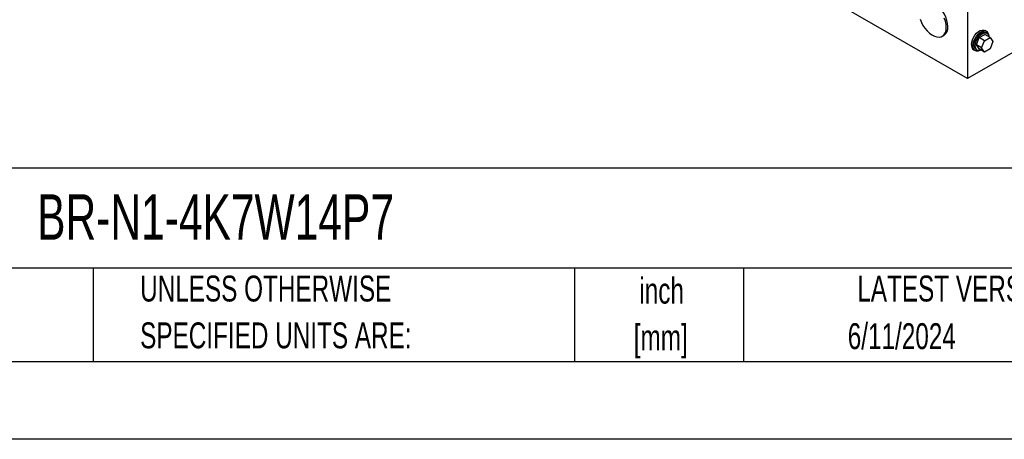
# Model space of a CAD drawing. Header units: inches. Extents: x 0 to 77, y 0 to 59.5.
# Tile 3 of 10: x 43.5 to 65.6, y 0 to 9.4. Entities that reach past the tile are written whole.
import ezdxf

# ---------------------------------------------------------------- set-up
doc = ezdxf.new("R2010")
doc.units = ezdxf.units.IN
doc.header["$LTSCALE"] = 7
doc.header["$MEASUREMENT"] = 0
doc.linetypes.add('CENTERX2', pattern=[0.8, 0.5, -0.1, 0.1, -0.1])
doc.layers.add('TEXT', color=140, linetype='Continuous', lineweight=25)
doc.styles.add('SLDTEXTSTYLE0', font='TXT', dxfattribs={"width": 0.7})

# ---------------------------------------------------------------- blocks, each defined once
blk = doc.blocks.new('SW_NOTE_0_1')
at = {"layer": 'TEXT', "color": 0, "linetype": 'CENTERX2', "lineweight": 18, "char_height": 0.5833, "attachment_point": 2, "style": 'SLDTEXTSTYLE0'}
for s, insert in [('inch', (0.875, 0.752)), ('[mm]', (0.855, -0.301))]:
    blk.add_mtext(s, dxfattribs=dict(at, insert=insert))
blk = doc.blocks.new('SW_NOTE_0_2')
at = {"layer": 'TEXT', "color": 0, "linetype": 'CENTERX2', "lineweight": 18, "char_height": 0.58333, "attachment_point": 1, "style": 'SLDTEXTSTYLE0'}
for s, insert in [('UNLESS OTHERWISE', (0, 0.752)), ('SPECIFIED UNITS ARE:', (0, -0.301))]:
    blk.add_mtext(s, dxfattribs=dict(at, insert=insert))

msp = doc.modelspace()

# ---------------------------------------------------------------- linework, layer by layer
for p, q in [((64.78, 8.111), (44.981, 19.54)), ((71.851, 12.193), (64.78, 8.111)), ((64.78, 11.683), (64.78, 8.111)), ((64.212, 9.064), (64.248, 9.084)), ((65.043, 9.034), (65.171, 9.107)), ((65.206, 9.174), (65.171, 9.195)), ((65.289, 9.039), (65.171, 9.107)), ((65.216, 9.132), (65.19, 9.147)), ((64.979, 8.869), (65.043, 9.034)), ((65.098, 8.801), (64.979, 8.869)), ((65.043, 8.778), (64.979, 8.869)), ((65.162, 8.965), (65.043, 9.034)), ((65.098, 8.801), (65.162, 8.965)), ((65.162, 8.965), (65.289, 9.039)), ((65.289, 9.039), (65.353, 8.948)), ((65.353, 8.948), (65.289, 8.784)), ((64.921, 8.762), (64.956, 8.741)), ((64.972, 8.768), (64.998, 8.753)), ((65.162, 8.71), (65.043, 8.778)), ((65.162, 8.71), (65.098, 8.801)), ((65.289, 8.784), (65.162, 8.71))]:
    msp.add_line(p, q)
at = {"color": 7, "linetype": 'Continuous'}
msp.add_line((77.001, 0.001), (0.001, 0.001), dxfattribs=at)
at = {"flags": 128}
for points in [[(64.338, 9.284), (64.333, 9.351), (64.319, 9.421), (64.295, 9.493), (64.262, 9.564), (64.222, 9.631), (64.176, 9.693), (64.125, 9.748), (64.071, 9.793), (64.015, 9.828), (63.96, 9.851), (63.907, 9.862), (63.859, 9.86), (63.815, 9.845), (63.81, 9.842)], [(63.715, 9.449), (63.743, 9.377), (63.78, 9.308), (63.823, 9.243), (63.872, 9.184), (63.925, 9.134), (63.98, 9.094), (64.035, 9.065), (64.089, 9.048), (64.14, 9.043), (64.187, 9.052), (64.227, 9.073), (64.259, 9.106), (64.283, 9.15), (64.298, 9.203), (64.303, 9.264)], [(64.303, 9.264), (64.298, 9.331), (64.283, 9.401), (64.259, 9.473)], [(64.869, 8.876), (64.874, 8.928), (64.889, 8.983), (64.913, 9.037), (64.945, 9.088), (64.983, 9.133), (65.024, 9.169), (65.067, 9.193), (65.108, 9.205), (65.146, 9.204), (65.171, 9.195)], [(64.904, 8.856), (64.909, 8.908), (64.924, 8.962), (64.949, 9.017), (64.98, 9.068), (65.018, 9.113), (65.06, 9.148), (65.102, 9.173), (65.144, 9.185), (65.181, 9.184), (65.213, 9.17), (65.237, 9.143), (65.253, 9.106), (65.257, 9.072)], [(64.926, 8.869), (64.931, 8.918), (64.947, 8.97), (64.972, 9.021), (65.004, 9.068), (65.041, 9.107), (65.081, 9.137), (65.121, 9.154), (65.158, 9.157), (65.19, 9.147)], [(64.952, 8.853), (64.958, 8.903), (64.973, 8.955), (64.998, 9.006), (65.03, 9.053), (65.067, 9.092), (65.107, 9.121), (65.147, 9.138), (65.184, 9.142), (65.216, 9.132), (65.241, 9.109), (65.256, 9.075), (65.26, 9.056)], [(65.071, 8.748), (65.06, 8.743), (65.018, 8.731), (64.98, 8.732), (64.949, 8.746), (64.924, 8.773), (64.909, 8.81), (64.904, 8.856)], [(65.086, 8.754), (65.067, 8.747), (65.03, 8.743), (64.998, 8.753), (64.973, 8.776), (64.958, 8.81), (64.952, 8.853)]]:
    msp.add_lwpolyline(points, dxfattribs=at)
for centre, radius, start, end in [((64.121, 9.262), 0.219, 305.501, 5.8112), ((64.989, 8.862), 0.121, 173.1429, 235.545), ((65.03, 8.855), 0.105, 172.6245, 236.0633)]:
    msp.add_arc(centre, radius, start, end)
at = {"layer": 'TEXT'}
for p, q in [((75.25, 6.098), (1.75, 6.098)), ((75.25, 3.85), (1.75, 3.85)), ((45.136, 3.85), (45.136, 1.75)), ((55.952, 3.85), (55.952, 1.75)), ((59.751, 3.85), (59.751, 1.75)), ((1.75, 1.75), (75.25, 1.75))]:
    msp.add_line(p, q, dxfattribs=at)

# ---------------------------------------------------------------- block references
at = {"layer": 'TEXT', "linetype": 'CENTERX2', "lineweight": 18}
for name, p in [('SW_NOTE_0_2', (46.191, 2.931)), ('SW_NOTE_0_1', (57.033, 2.883))]:
    msp.add_blockref(name, p, dxfattribs=at)

# ---------------------------------------------------------------- texts
at = {"layer": 'TEXT', "linetype": 'CENTERX2', "lineweight": 18, "style": 'SLDTEXTSTYLE0'}
for s, insert, char_height, attachment_point in [('BR-N1-4K7W14P7', (43.876, 5.51), 1.02083, 1), ('LATEST VERSION', (64.64, 3.683), 0.58333, 2), ('6/11/2024', (63.304, 2.612), 0.5833, 2)]:
    msp.add_mtext(s, dxfattribs=dict(at, insert=insert, char_height=char_height, attachment_point=attachment_point))

doc.saveas('drawing.dxf')
